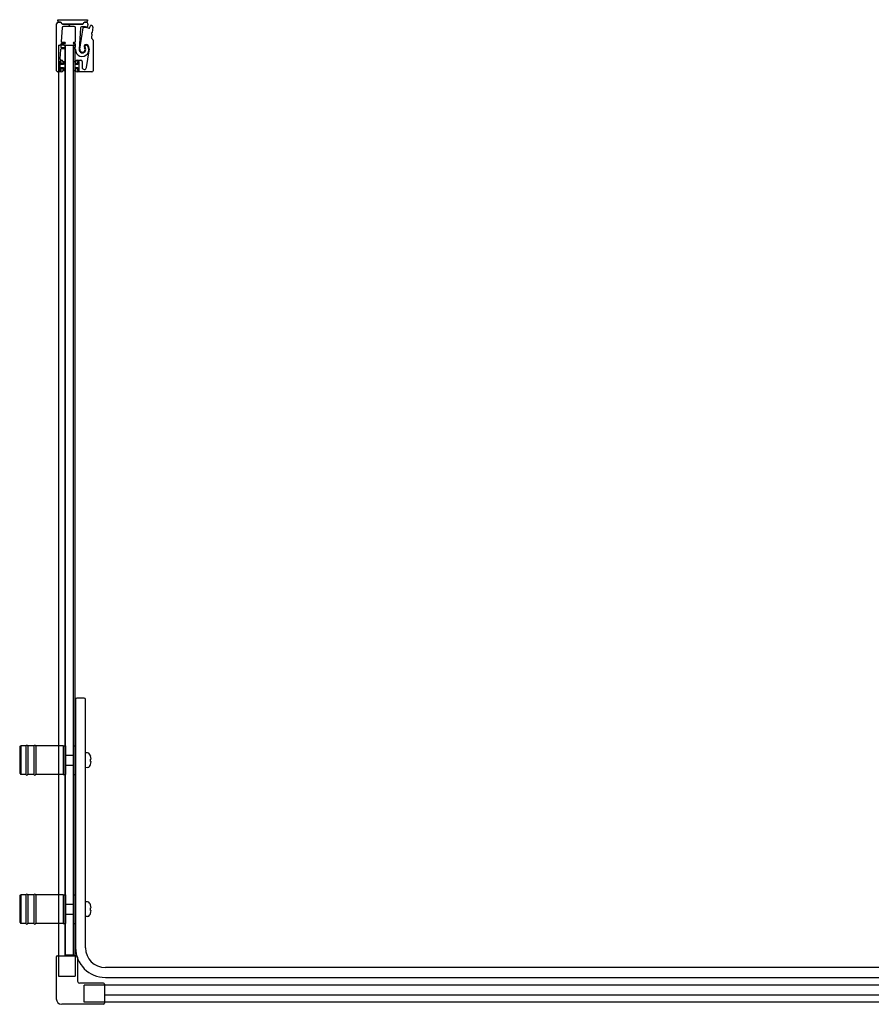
# Model space of a CAD drawing. Header units: millimetres. Extents: x 1026.18 to 1027.89, y 1234.76 to 1235.55.
# Tile 1 of 2: x 1026.18 to 1026.86, y 1234.76 to 1235.55. Entities that reach past the tile are written whole.
import ezdxf

# ---------------------------------------------------------------- set-up
doc = ezdxf.new("R2010")
doc.units = ezdxf.units.MM
doc.layers.add('SANINDUSA', color=3, linetype='CONTINUOUS')

msp = doc.modelspace()

# ---------------------------------------------------------------- linework, layer by layer
at = {"layer": 'SANINDUSA'}
for p, q in [((1026.20922, 1235.55469), (1026.23315, 1235.55469)), ((1026.20922, 1235.55369), (1026.20922, 1235.55469)), ((1026.23315, 1235.55469), (1026.23315, 1235.55369)), ((1026.20822, 1235.51362), (1026.20822, 1235.55137)), ((1026.20947, 1235.55262), (1026.21094, 1235.55262)), ((1026.21094, 1235.55269), (1026.21022, 1235.55269)), ((1026.21164, 1235.55233), (1026.21254, 1235.55142)), ((1026.21267, 1235.54819), (1026.21188, 1235.53709)), ((1026.2128, 1235.55141), (1026.21189, 1235.55231)), ((1026.21325, 1235.55112), (1026.21746, 1235.55112)), ((1026.22884, 1235.55122), (1026.21326, 1235.55122)), ((1026.22235, 1235.54912), (1026.21367, 1235.54912)), ((1026.21764, 1235.55105), (1026.21812, 1235.55057)), ((1026.21883, 1235.55057), (1026.21931, 1235.55105)), ((1026.21948, 1235.55112), (1026.22884, 1235.55112)), ((1026.22335, 1235.53706), (1026.22335, 1235.54812)), ((1026.22732, 1235.54809), (1026.22641, 1235.53071)), ((1026.22693, 1235.53087), (1026.22946, 1235.5481)), ((1026.23021, 1235.5523), (1026.2293, 1235.55141)), ((1026.22954, 1235.55142), (1026.23046, 1235.55233)), ((1026.23117, 1235.55262), (1026.23116, 1235.55262)), ((1026.23116, 1235.55262), (1026.23216, 1235.55262)), ((1026.23215, 1235.55269), (1026.23117, 1235.55269)), ((1026.23339, 1235.55111), (1026.23296, 1235.54913)), ((1026.23504, 1235.54857), (1026.23542, 1235.54981)), ((1026.23743, 1235.54879), (1026.23682, 1235.54448)), ((1026.23661, 1235.543), (1026.23621, 1235.54014)), ((1026.23628, 1235.54358), (1026.23655, 1235.54322)), ((1026.2367, 1235.54428), (1026.23634, 1235.544)), ((1026.23635, 1235.53972), (1026.23726, 1235.53881)), ((1026.23755, 1235.53811), (1026.23755, 1235.51362)), ((1026.20969, 1235.53409), (1026.20969, 1234.80047)), ((1026.20969, 1235.53409), (1026.21069, 1235.53409)), ((1026.21389, 1235.53409), (1026.21069, 1235.53409)), ((1026.21143, 1235.53069), (1026.2109, 1235.52319)), ((1026.21173, 1235.53489), (1026.21158, 1235.53289)), ((1026.21477, 1235.53116), (1026.21193, 1235.53116)), ((1026.21208, 1235.53236), (1026.21477, 1235.53236)), ((1026.21477, 1235.53536), (1026.21222, 1235.53536)), ((1026.21238, 1235.53656), (1026.21477, 1235.53656)), ((1026.21389, 1235.53409), (1026.21489, 1235.53409)), ((1026.21519, 1235.53409), (1026.21489, 1235.53409)), ((1026.21519, 1235.53409), (1026.22175, 1235.53409)), ((1026.21519, 1234.80109), (1026.21519, 1235.53409)), ((1026.21547, 1234.80109), (1026.21547, 1235.53409)), ((1026.21547, 1235.53409), (1026.22147, 1235.53409)), ((1026.22147, 1235.53409), (1026.22147, 1234.80109)), ((1026.22209, 1235.53409), (1026.22175, 1235.53409)), ((1026.22175, 1234.80109), (1026.22175, 1235.53409)), ((1026.22209, 1235.53409), (1026.22259, 1235.53409)), ((1026.22217, 1235.53656), (1026.22285, 1235.53656)), ((1026.22285, 1235.53536), (1026.22217, 1235.53536)), ((1026.22217, 1235.53236), (1026.22285, 1235.53236)), ((1026.22286, 1235.53116), (1026.22217, 1235.53116)), ((1026.22294, 1235.53409), (1026.22259, 1235.53409)), ((1026.22294, 1235.53409), (1026.22324, 1235.53409)), ((1026.22324, 1234.80109), (1026.22324, 1235.53409)), ((1026.22335, 1235.53286), (1026.22335, 1235.53486)), ((1026.23236, 1235.51616), (1026.23449, 1235.52962)), ((1026.21152, 1235.52112), (1026.21082, 1235.52112)), ((1026.21189, 1235.52212), (1026.21222, 1235.52212)), ((1026.21322, 1235.52112), (1026.21322, 1235.51932)), ((1026.22372, 1235.51932), (1026.22372, 1235.52112)), ((1026.22472, 1235.52212), (1026.22772, 1235.52212)), ((1026.22612, 1235.52112), (1026.22542, 1235.52112)), ((1026.22872, 1235.52112), (1026.22872, 1235.51645)), ((1026.21052, 1235.52082), (1026.21052, 1235.51392)), ((1026.21167, 1235.52087), (1026.21067, 1235.52087)), ((1026.21067, 1235.52087), (1026.21067, 1235.51387)), ((1026.21067, 1235.51387), (1026.21167, 1235.51387)), ((1026.21082, 1235.51362), (1026.21152, 1235.51362)), ((1026.21167, 1235.51862), (1026.21167, 1235.52087)), ((1026.21367, 1235.51862), (1026.21167, 1235.51862)), ((1026.21167, 1235.51612), (1026.21367, 1235.51612)), ((1026.21167, 1235.51387), (1026.21167, 1235.51612)), ((1026.21182, 1235.51932), (1026.21182, 1235.52082)), ((1026.21182, 1235.51392), (1026.21182, 1235.51542)), ((1026.21292, 1235.51902), (1026.21212, 1235.51902)), ((1026.21212, 1235.51572), (1026.21292, 1235.51572)), ((1026.21322, 1235.51542), (1026.21322, 1235.51362)), ((1026.21547, 1235.52087), (1026.21367, 1235.52087)), ((1026.21367, 1235.52087), (1026.21367, 1235.51862)), ((1026.21367, 1235.51612), (1026.21367, 1235.51387)), ((1026.21367, 1235.51387), (1026.21547, 1235.51387)), ((1026.21547, 1235.51387), (1026.21547, 1235.52087)), ((1026.22147, 1235.52087), (1026.22147, 1235.51387)), ((1026.22327, 1235.52087), (1026.22147, 1235.52087)), ((1026.22147, 1235.51387), (1026.22327, 1235.51387)), ((1026.22327, 1235.51862), (1026.22327, 1235.52087)), ((1026.22527, 1235.51862), (1026.22327, 1235.51862)), ((1026.22327, 1235.51387), (1026.22327, 1235.51612)), ((1026.22327, 1235.51612), (1026.22527, 1235.51612)), ((1026.22372, 1235.51362), (1026.22372, 1235.51542)), ((1026.22482, 1235.51902), (1026.22402, 1235.51902)), ((1026.22402, 1235.51572), (1026.22482, 1235.51572)), ((1026.22512, 1235.52082), (1026.22512, 1235.51932)), ((1026.22512, 1235.51542), (1026.22512, 1235.51392)), ((1026.22627, 1235.52087), (1026.22527, 1235.52087)), ((1026.22527, 1235.52087), (1026.22527, 1235.51862)), ((1026.22527, 1235.51612), (1026.22527, 1235.51387)), ((1026.22527, 1235.51387), (1026.22627, 1235.51387)), ((1026.22542, 1235.51362), (1026.22612, 1235.51362)), ((1026.22627, 1235.51387), (1026.22627, 1235.52087)), ((1026.22642, 1235.51392), (1026.22642, 1235.52082)), ((1026.21222, 1235.51262), (1026.20922, 1235.51262)), ((1026.23655, 1235.51262), (1026.22472, 1235.51262)), ((1026.22347, 1235.00709), (1026.22347, 1234.80709)), ((1026.23047, 1235.00809), (1026.22447, 1235.00809)), ((1026.23147, 1234.80709), (1026.23147, 1235.00709)), ((1026.17847, 1234.96859), (1026.17947, 1234.96959)), ((1026.17847, 1234.96859), (1026.17847, 1234.94759)), ((1026.17947, 1234.96959), (1026.17947, 1234.94659)), ((1026.18347, 1234.96959), (1026.17947, 1234.96959)), ((1026.18347, 1234.96959), (1026.18347, 1234.94659)), ((1026.18497, 1234.96959), (1026.18497, 1234.94659)), ((1026.18997, 1234.96959), (1026.18497, 1234.96959)), ((1026.18997, 1234.96959), (1026.18997, 1234.94659)), ((1026.19147, 1234.96959), (1026.19147, 1234.94659)), ((1026.21347, 1234.96959), (1026.19147, 1234.96959)), ((1026.21347, 1234.96959), (1026.21347, 1234.94659)), ((1026.21347, 1234.96959), (1026.21347, 1234.94659)), ((1026.21347, 1234.96959), (1026.21547, 1234.96959)), ((1026.21547, 1234.96959), (1026.21547, 1234.94659)), ((1026.22147, 1234.96959), (1026.22147, 1234.94659)), ((1026.22147, 1234.96959), (1026.22347, 1234.96959)), ((1026.21577, 1234.96209), (1026.22147, 1234.96209)), ((1026.2331, 1234.96403), (1026.23147, 1234.96409)), ((1026.23546, 1234.96154), (1026.23542, 1234.9615)), ((1026.23597, 1234.95909), (1026.23542, 1234.95909)), ((1026.21577, 1234.95409), (1026.22147, 1234.95409)), ((1026.2331, 1234.95214), (1026.23147, 1234.95209)), ((1026.23542, 1234.95709), (1026.23597, 1234.95709)), ((1026.23542, 1234.95467), (1026.23546, 1234.95464)), ((1026.17847, 1234.94759), (1026.17947, 1234.94659)), ((1026.18347, 1234.94659), (1026.17947, 1234.94659)), ((1026.18997, 1234.94659), (1026.18497, 1234.94659)), ((1026.21347, 1234.94659), (1026.19147, 1234.94659)), ((1026.21347, 1234.94659), (1026.21547, 1234.94659)), ((1026.22147, 1234.94659), (1026.22347, 1234.94659)), ((1026.17847, 1234.84859), (1026.17947, 1234.84959)), ((1026.17847, 1234.84859), (1026.17847, 1234.82759)), ((1026.17947, 1234.84959), (1026.17947, 1234.82659)), ((1026.18347, 1234.84959), (1026.17947, 1234.84959)), ((1026.18347, 1234.84959), (1026.18347, 1234.82659)), ((1026.18497, 1234.84959), (1026.18497, 1234.82659)), ((1026.18997, 1234.84959), (1026.18497, 1234.84959)), ((1026.18997, 1234.84959), (1026.18997, 1234.82659)), ((1026.19147, 1234.84959), (1026.19147, 1234.82659)), ((1026.21347, 1234.84959), (1026.19147, 1234.84959)), ((1026.21347, 1234.84959), (1026.21347, 1234.82659)), ((1026.21347, 1234.84959), (1026.21347, 1234.82659)), ((1026.21347, 1234.84959), (1026.21547, 1234.84959)), ((1026.21547, 1234.84959), (1026.21547, 1234.82659)), ((1026.22147, 1234.84959), (1026.22147, 1234.82659)), ((1026.22147, 1234.84959), (1026.22347, 1234.84959)), ((1026.21577, 1234.84209), (1026.22147, 1234.84209)), ((1026.2331, 1234.84403), (1026.23147, 1234.84409)), ((1026.23546, 1234.84154), (1026.23542, 1234.8415)), ((1026.23597, 1234.83909), (1026.23542, 1234.83909)), ((1026.21577, 1234.83409), (1026.22147, 1234.83409)), ((1026.2331, 1234.83214), (1026.23147, 1234.83209)), ((1026.23542, 1234.83709), (1026.23597, 1234.83709)), ((1026.23542, 1234.83467), (1026.23546, 1234.83464)), ((1026.17847, 1234.82759), (1026.17947, 1234.82659)), ((1026.18347, 1234.82659), (1026.17947, 1234.82659)), ((1026.18997, 1234.82659), (1026.18497, 1234.82659)), ((1026.21347, 1234.82659), (1026.19147, 1234.82659)), ((1026.21347, 1234.82659), (1026.21547, 1234.82659)), ((1026.22147, 1234.82659), (1026.22347, 1234.82659)), ((1026.20789, 1234.79947), (1026.20789, 1234.76597)), ((1026.20889, 1234.80047), (1026.22404, 1234.80047)), ((1026.22175, 1234.80109), (1026.21519, 1234.80109)), ((1026.2152, 1234.80047), (1026.2152, 1234.80109)), ((1026.22147, 1234.80109), (1026.21547, 1234.80109)), ((1026.22209, 1234.80109), (1026.22175, 1234.80109)), ((1026.22209, 1234.80109), (1026.22259, 1234.80109)), ((1026.22294, 1234.80109), (1026.22259, 1234.80109)), ((1026.22294, 1234.80109), (1026.22324, 1234.80109)), ((1026.22324, 1234.80109), (1026.22324, 1234.80047)), ((1026.22504, 1234.79947), (1026.22504, 1234.78012)), ((1027.82435, 1234.79109), (1026.24747, 1234.79109)), ((1026.24589, 1234.77862), (1026.22654, 1234.77862)), ((1026.24689, 1234.77762), (1026.24689, 1234.76247)), ((1026.95535, 1234.77683), (1026.24689, 1234.77683)), ((1026.24747, 1234.78309), (1027.82435, 1234.78309)), ((1026.95535, 1234.76879), (1026.24689, 1234.76879)), ((1026.24589, 1234.76147), (1026.21239, 1234.76147)), ((1027.86535, 1234.76328), (1026.24689, 1234.76328))]:
    msp.add_line(p, q, dxfattribs=at)
at = {"layer": 'SANINDUSA', "ltscale": 10}
for p, q in [((1026.20969, 1234.80047), (1026.20969, 1234.78409)), ((1026.22324, 1234.80047), (1026.22324, 1234.78409)), ((1026.20969, 1234.78409), (1026.22324, 1234.78409)), ((1026.23051, 1234.76327), (1026.23051, 1234.77682)), ((1026.24689, 1234.77682), (1026.23051, 1234.77682)), ((1026.24689, 1234.76327), (1026.23051, 1234.76327))]:
    msp.add_line(p, q, dxfattribs=at)
at = {"layer": 'SANINDUSA'}
for centre, radius, start, end in [((1026.21022, 1235.55369), 0.001, 180, 270), ((1026.23215, 1235.55369), 0.001, 270, 0), ((1026.20947, 1235.55137), 0.00125, 90, 180), ((1026.21094, 1235.55134), 0.00135, 45.4448, 90), ((1026.21093, 1235.55162), 0.001, 44.9107, 89.4659), ((1026.21325, 1235.55212), 0.001, 224.9107, 270), ((1026.21367, 1235.54812), 0.001, 90, 175.94302), ((1026.21326, 1235.55187), 0.00065, 225.4448, 270), ((1026.21746, 1235.55087), 0.00025, 45, 90), ((1026.21847, 1235.55092), 0.0005, 225, 315), ((1026.21948, 1235.55087), 0.00025, 90, 135), ((1026.22235, 1235.54812), 0.001, 0, 90), ((1026.22832, 1235.54804), 0.001, 92.24985, 177), ((1026.229, 1235.53057), 0.01849, 79.46815, 92.24985), ((1026.22884, 1235.55212), 0.001, 270, 315), ((1026.22884, 1235.55187), 0.00065, 270, 314.38239), ((1026.22996, 1235.54803), 0.0005, 86.87429, 171.62444), ((1026.229, 1235.53057), 0.01799, 74.46815, 86.87429), ((1026.23117, 1235.55134), 0.00135, 90, 135), ((1026.23117, 1235.55162), 0.001, 90, 135), ((1026.23216, 1235.55137), 0.00125, 347.95912, 90), ((1026.23247, 1235.54924), 0.0005, 259.46815, 347.95912), ((1026.23409, 1235.54886), 0.001, 254.46815, 342.95912), ((1026.2359, 1235.54967), 0.0005, 70.1363, 162.95912), ((1026.229, 1235.53057), 0.02081, 67.95837, 70.1363), ((1026.23644, 1235.54893), 0.001, 352, 67.95837), ((1026.21238, 1235.53706), 0.0005, 175.94302, 270), ((1026.22285, 1235.53706), 0.0005, 270, 0), ((1026.23671, 1235.54007), 0.0005, 172, 225), ((1026.23652, 1235.54376), 0.0003, 127, 217), ((1026.23632, 1235.54304), 0.0003, 352, 37), ((1026.23652, 1235.54452), 0.0003, 307, 352), ((1026.23655, 1235.53811), 0.001, 0, 45), ((1026.21193, 1235.53066), 0.0005, 90, 175.94302), ((1026.21208, 1235.53286), 0.0005, 175.94302, 270), ((1026.21222, 1235.53486), 0.0005, 90, 175.94302), ((1026.21477, 1235.53596), 0.0006, 270, 90), ((1026.21477, 1235.53176), 0.0006, 270, 90), ((1026.22217, 1235.53596), 0.0006, 90, 270), ((1026.22217, 1235.53176), 0.0006, 90, 270), ((1026.22285, 1235.53486), 0.0005, 0, 90), ((1026.22285, 1235.53286), 0.0005, 270, 0), ((1026.22286, 1235.53066), 0.0005, 358.37906, 90), ((1026.22873, 1235.53049), 0.00537, 178.37906, 34.62628), ((1026.229, 1235.53057), 0.0026, 177, 36.02172), ((1026.229, 1235.53057), 0.0021, 171.62444, 37.81512), ((1026.23206, 1235.53294), 0.00177, 34.46929, 217.81512), ((1026.23212, 1235.53284), 0.00125, 34.62628, 216.02172), ((1026.22858, 1235.53055), 0.00598, 351.00614, 34.46929), ((1026.21082, 1235.52082), 0.0003, 90, 180), ((1026.21189, 1235.52312), 0.001, 175.94302, 270), ((1026.21152, 1235.52082), 0.0003, 0, 90), ((1026.21222, 1235.52112), 0.001, 0, 90), ((1026.22472, 1235.52112), 0.001, 90, 180), ((1026.22542, 1235.52082), 0.0003, 90, 180), ((1026.22612, 1235.52082), 0.0003, 0, 90), ((1026.22772, 1235.52112), 0.001, 0, 90), ((1026.20922, 1235.51362), 0.001, 180, 270), ((1026.21082, 1235.51392), 0.0003, 180, 270), ((1026.21152, 1235.51392), 0.0003, 270, 0), ((1026.21212, 1235.51932), 0.0003, 180, 270), ((1026.21212, 1235.51542), 0.0003, 90, 180), ((1026.21222, 1235.51362), 0.001, 270, 0), ((1026.21292, 1235.51932), 0.0003, 270, 0), ((1026.21292, 1235.51542), 0.0003, 0, 90), ((1026.22402, 1235.51932), 0.0003, 180, 270), ((1026.22402, 1235.51542), 0.0003, 90, 180), ((1026.22472, 1235.51362), 0.001, 180, 270), ((1026.22482, 1235.51932), 0.0003, 270, 0), ((1026.22482, 1235.51542), 0.0003, 0, 90), ((1026.22542, 1235.51392), 0.0003, 180, 270), ((1026.22612, 1235.51392), 0.0003, 270, 0), ((1026.23055, 1235.51645), 0.00183, 180, 351.00614), ((1026.23655, 1235.51362), 0.001, 270, 0), ((1026.22447, 1235.00709), 0.001, 90, 180), ((1026.23047, 1235.00709), 0.001, 0, 90), ((1026.18422, 1234.96934), 0.00075, 0, 180), ((1026.19072, 1234.96934), 0.00075, 0, 180), ((1026.21577, 1234.96179), 0.0003, 90, 180), ((1026.23303, 1234.96203), 0.002, 29.54044, 88), ((1026.22607, 1234.95809), 0.01, 20.1818, 29.54044), ((1026.22607, 1234.95809), 0.00995, 5.76818, 20.08396), ((1026.21577, 1234.95439), 0.0003, 180, 270), ((1026.23303, 1234.95414), 0.002, 272, 330.45956), ((1026.22607, 1234.95809), 0.01, 330.45956, 339.8182), ((1026.22607, 1234.95809), 0.00995, 339.91604, 354.23182), ((1026.18422, 1234.94684), 0.00075, 180, 0), ((1026.19072, 1234.94684), 0.00075, 180, 0), ((1026.18422, 1234.84934), 0.00075, 0, 180), ((1026.19072, 1234.84934), 0.00075, 0, 180), ((1026.21577, 1234.84179), 0.0003, 90, 180), ((1026.23303, 1234.84203), 0.002, 29.54044, 88), ((1026.22607, 1234.83809), 0.01, 20.1818, 29.54044), ((1026.22607, 1234.83809), 0.00995, 5.76818, 20.08396), ((1026.21577, 1234.83439), 0.0003, 180, 270), ((1026.23303, 1234.83414), 0.002, 272, 330.45956), ((1026.22607, 1234.83809), 0.01, 330.45956, 339.8182), ((1026.22607, 1234.83809), 0.00995, 339.91604, 354.23182), ((1026.18422, 1234.82684), 0.00075, 180, 0), ((1026.19072, 1234.82684), 0.00075, 180, 0), ((1026.20889, 1234.79947), 0.001, 90, 180), ((1026.24747, 1234.80709), 0.024, 180, 270), ((1026.22404, 1234.79947), 0.001, 0, 90), ((1026.24747, 1234.80709), 0.016, 180, 270), ((1026.22654, 1234.78012), 0.0015, 180, 270), ((1026.24589, 1234.77762), 0.001, 0, 90), ((1026.21239, 1234.76597), 0.0045, 180, 270), ((1026.24589, 1234.76247), 0.001, 270, 0)]:
    msp.add_arc(centre, radius, start, end, dxfattribs=at)
for centre in [(1026.22809, 1234.95809), (1026.22809, 1234.83809)]:
    msp.add_ellipse(centre, major_axis=(0, -0.00947), ratio=0.778226, start_param=1.465014, end_param=1.676579, dxfattribs=at)

doc.saveas('drawing.dxf')
